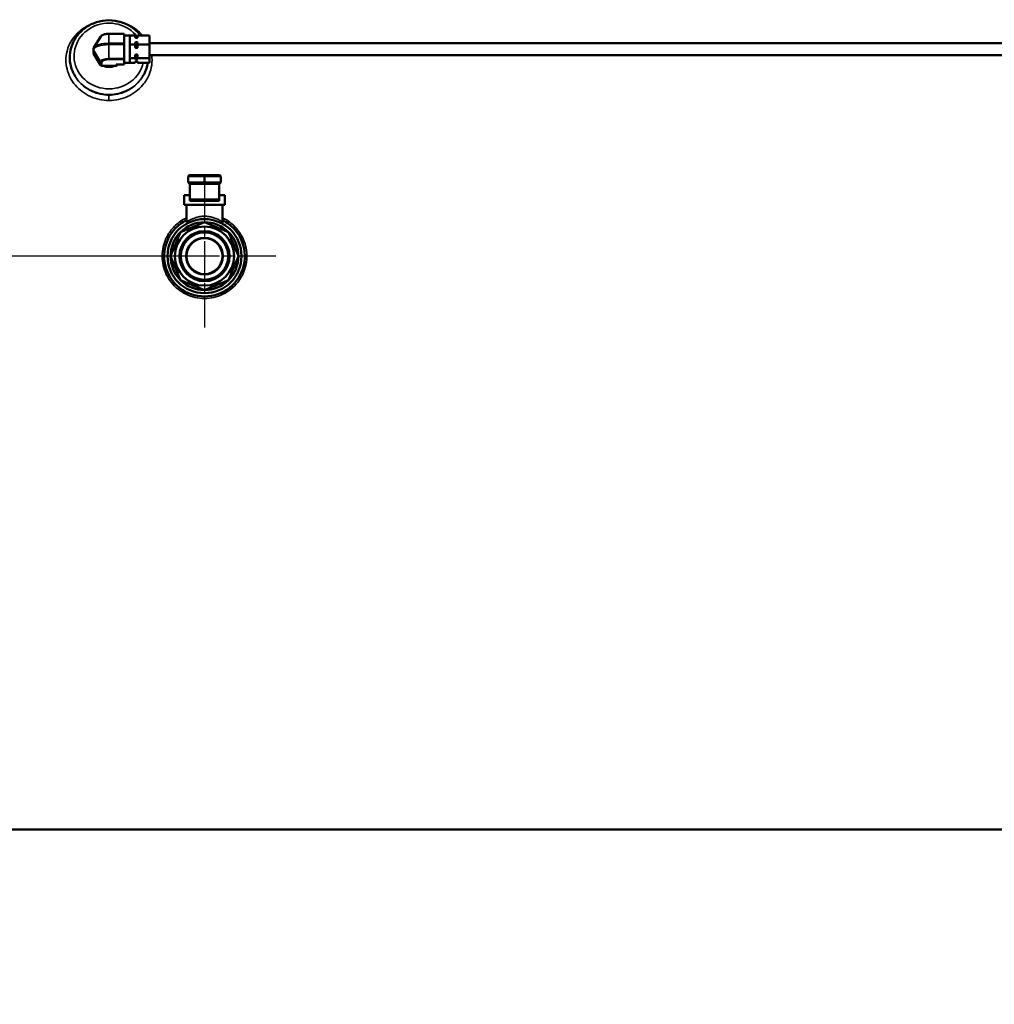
# Model space of a CAD drawing. Header units: inches. Extents: x 1 to 237, y 4 to 150.
# Tile 57 of 237: x 57 to 77, y 76 to 97. Entities that reach past the tile are written whole.
import ezdxf

# ---------------------------------------------------------------- set-up
doc = ezdxf.new("R2010")
doc.units = ezdxf.units.IN
doc.header["$LTSCALE"] = 7
doc.header["$MEASUREMENT"] = 0
doc.linetypes.add('CHAIN', pattern=[0.7087, 0.4724, -0.0591, 0.1181, -0.0591])
for name, color, linetype, lineweight in [('Center Mark (ANSI)', 7, 'Continuous', 25), ('Dimension (ANSI)', 7, 'Continuous', 25), ('Visible (ANSI)', 7, 'Continuous', 50), ('Visible Narrow (ANSI)', 7, 'Continuous', 35)]:
    doc.layers.add(name, color=color, linetype=linetype, lineweight=lineweight)
doc.styles.add('Dimension Text', font='tahoma.ttf')
doc.dimstyles.new('Dual Dimension', dxfattribs={"dimscale": 7, "dimtxt": 0.12, "dimasz": 0.098425, "dimexe": 0.125, "dimexo": 0.0625, "dimgap": 0.031496, "dimtad": 0, "dimtih": 1, "dimtoh": 1, "dimrnd": 1e-08, "dimzin": 4, "dimdsep": 46, "dimtxsty": 'Dimension Text', "dimcen": 0.09, "dimdle": 0.393701, "dimclrd": 256, "dimclre": 256, "dimclrt": 256, "dimadec": 0, "dimazin": 1, "dimtfac": 1, "dimtofl": 0, "dimtmove": 0, "dimatfit": 3, "dimfxl": 1, "dimtolj": 1, "dimtzin": 4, "dimlwd": -1, "dimlwe": -1, "dimarcsym": 0})

# ---------------------------------------------------------------- blocks, each defined once
blk = doc.blocks.new('*D14')
at = {"layer": 'Defpoints', "color": 0, "transparency": 16777216}
for p in [(60.711, 91.997), (15.453, 76.336), (38.051, 76.336)]:
    blk.add_point(p, dxfattribs=at)
at = {"layer": 'Dimension (ANSI)', "transparency": 16777216}
for p, q in [((60.274, 91.997), (14.578, 91.997)), ((15.453, 91.308), (15.453, 86.052)), ((15.453, 77.025), (15.453, 82.281)), ((37.614, 76.336), (14.578, 76.336))]:
    blk.add_line(p, q, dxfattribs=at)
for points in [[(15.338, 91.308), (15.568, 91.308), (15.453, 91.997)], [(15.338, 77.025), (15.568, 77.025), (15.453, 76.336)]]:
    blk.add_solid(points, dxfattribs=at)
at = {"layer": 'Dimension (ANSI)', "transparency": 16777216, "insert": (15.453, 84.166), "char_height": 0.84, "attachment_point": 5, "style": 'Dimension Text'}
blk.add_mtext('\\A1;{\\H3.0x;(}\\S15.66^ 397.8 mm;{\\H3.0x;)}', dxfattribs=at)

msp = doc.modelspace()

# ---------------------------------------------------------------- linework, layer by layer
at = {"layer": 'Center Mark (ANSI)', "linetype": 'CHAIN', "ltscale": 0.236894}
for p, q in [((60.711, 93.49), (60.711, 90.503)), ((62.204, 91.997), (59.218, 91.997))]:
    msp.add_line(p, q, dxfattribs=at)
at = {"layer": 'Visible (ANSI)'}
for p, q in [((58.541, 96.596), (58.396, 96.366)), ((59.026, 96.65), (58.711, 96.65)), ((59.026, 96.65), (59.026, 96.643)), ((59.026, 96.548), (59.026, 96.643)), ((59.026, 96.615), (59.151, 96.615)), ((59.026, 96.453), (59.026, 96.548)), ((59.151, 96.615), (59.151, 96.613)), ((59.151, 96.61), (59.151, 96.613)), ((59.261, 96.613), (59.151, 96.613)), ((59.151, 96.61), (59.151, 96.43)), ((59.261, 96.585), (59.261, 96.613)), ((59.261, 96.427), (59.261, 96.454)), ((59.271, 96.588), (59.301, 96.588)), ((59.271, 96.566), (59.301, 96.566)), ((59.271, 96.474), (59.301, 96.474)), ((59.561, 96.613), (59.311, 96.613)), ((59.311, 96.585), (59.311, 96.613)), ((59.311, 96.427), (59.311, 96.454)), ((59.561, 96.427), (59.561, 96.613)), ((58.385, 96.25), (58.385, 96.328)), ((59.026, 96.453), (59.026, 96.424)), ((59.026, 96.279), (59.026, 96.424)), ((59.026, 96.133), (59.026, 96.279)), ((59.151, 96.427), (59.151, 96.43)), ((59.151, 96.423), (59.151, 96.427)), ((59.261, 96.427), (59.151, 96.427)), ((59.151, 96.423), (59.151, 96.147)), ((59.261, 96.385), (59.261, 96.427)), ((59.271, 96.355), (59.301, 96.355)), ((59.311, 96.385), (59.311, 96.427)), ((59.561, 96.427), (59.311, 96.427)), ((59.561, 96.453), (80.401, 96.453)), ((59.561, 96.143), (59.561, 96.427)), ((58.389, 96.236), (58.537, 95.995)), ((59.026, 96.133), (59.026, 96.11)), ((59.026, 96.11), (59.026, 96.059)), ((59.026, 96.059), (59.026, 96.008)), ((59.026, 96.042), (59.151, 96.042)), ((59.151, 96.143), (59.151, 96.147)), ((59.151, 96.141), (59.151, 96.143)), ((59.261, 96.143), (59.151, 96.143)), ((59.151, 96.141), (59.151, 96.042)), ((59.261, 96.044), (59.151, 96.044)), ((59.261, 96.143), (59.261, 96.184)), ((59.261, 96.128), (59.261, 96.143)), ((59.261, 96.044), (59.261, 96.058)), ((59.271, 96.215), (59.301, 96.215)), ((59.271, 96.118), (59.301, 96.118)), ((59.271, 96.069), (59.301, 96.069)), ((59.271, 96.068), (59.301, 96.068)), ((59.311, 96.143), (59.311, 96.184)), ((59.311, 96.128), (59.311, 96.143)), ((59.561, 96.143), (59.311, 96.143)), ((59.311, 96.044), (59.311, 96.058)), ((59.561, 96.044), (59.311, 96.044)), ((59.561, 96.203), (80.401, 96.203)), ((59.561, 96.044), (59.561, 96.143)), ((58.563, 95.98), (58.859, 95.98)), ((59.026, 96.007), (58.869, 96.007)), ((58.885, 95.995), (58.893, 96.007)), ((59.026, 96.008), (59.026, 96.007)), ((58.001, 95.765), (57.994, 95.777)), ((59.421, 95.765), (59.428, 95.777)), ((60.371, 93.662), (60.371, 93.542)), ((60.401, 93.692), (60.706, 93.692)), ((60.716, 93.692), (60.706, 93.692)), ((60.716, 93.692), (61.021, 93.692)), ((61.051, 93.542), (61.051, 93.662)), ((60.401, 93.512), (60.401, 93.19)), ((60.401, 93.512), (60.706, 93.512)), ((60.716, 93.512), (60.706, 93.512)), ((60.716, 93.512), (61.021, 93.512)), ((61.021, 93.512), (61.021, 93.19)), ((60.286, 93.272), (60.401, 93.272)), ((60.286, 93.272), (60.286, 93.072)), ((60.401, 93.19), (60.401, 93.152)), ((61.021, 93.272), (61.136, 93.272)), ((61.021, 93.152), (61.021, 93.19)), ((61.136, 93.272), (61.136, 93.072)), ((61.136, 93.072), (60.286, 93.072)), ((60.336, 93.072), (60.336, 92.709)), ((61.021, 93.152), (60.401, 93.152)), ((61.086, 93.072), (61.086, 92.709)), ((43.711, 79.997), (77.711, 79.997))]:
    msp.add_line(p, q, dxfattribs=at)
for radius in [0.775, 0.618, 0.525, 0.496, 0.385, 0.375]:
    msp.add_circle((60.711, 91.997), radius, dxfattribs=at)
for centre, radius, start, end in [((59.271, 96.598), 0.01, 203.3006, 270), ((59.301, 96.598), 0.01, 270, 336.6994), ((59.271, 96.058), 0.01, 90, 156.6994), ((59.301, 96.058), 0.01, 23.3006, 90), ((60.401, 93.662), 0.03, 90, 180), ((61.021, 93.662), 0.03, 0, 90), ((60.401, 93.542), 0.03, 180, 270), ((61.021, 93.542), 0.03, 270, 0), ((60.711, 91.997), 0.844, 116.3878, 63.6122), ((60.711, 91.997), 0.71, 90, 135), ((60.711, 91.997), 0.71, 45, 90), ((60.711, 91.997), 0.71, 135, 180), ((60.711, 91.997), 0.71, 0, 45), ((60.711, 91.997), 0.71, 180, 225), ((60.711, 91.997), 0.71, 315, 0), ((60.711, 91.997), 0.71, 225, 270), ((60.711, 91.997), 0.71, 270, 315)]:
    msp.add_arc(centre, radius, start, end, dxfattribs=at)
for centre, major_axis, ratio, start_param, end_param in [((58.415, 96.25), (-0.03, 0), 0.939693, 0, 0.523599), ((58.563, 96.009), (0.03, 0), 0.939693, 3.665191, 4.712389), ((58.711, 96.186), (-0.248, 0), 0.939693, 1.08289, 2.058703), ((58.859, 96.037), (-0.0246, 0.0246), 0.700208, 2.181662, 2.530727), ((58.859, 96.009), (0.03, 0), 0.939693, 4.712389, 5.759587)]:
    msp.add_ellipse(centre, major_axis=major_axis, ratio=ratio, start_param=start_param, end_param=end_param, dxfattribs=at)
for points, knots in [([(57.994, 95.777), (57.952, 95.849), (57.921, 95.928), (57.888, 96.091), (57.886, 96.174), (57.908, 96.337), (57.933, 96.417), (58.009, 96.566), (58.059, 96.634), (58.18, 96.754), (58.25, 96.804), (58.405, 96.881), (58.489, 96.908), (58.663, 96.936), (58.752, 96.936), (58.926, 96.91), (59.01, 96.884), (59.167, 96.807), (59.238, 96.757), (59.327, 96.671), (59.352, 96.642), (59.375, 96.613)], [5.777446, 5.777446, 5.777446, 5.777446, 6.095485, 6.095485, 6.411528, 6.411528, 6.727375, 6.727375, 7.044937, 7.044937, 7.365086, 7.365086, 7.687465, 7.687465, 8.011052, 8.011052, 8.334655, 8.334655, 8.65708, 8.65708, 8.799238, 8.799238, 8.799238, 8.799238]), ([(58.541, 96.596), (58.546, 96.603), (58.552, 96.609), (58.566, 96.62), (58.576, 96.625), (58.597, 96.634), (58.608, 96.637), (58.633, 96.643), (58.646, 96.645), (58.673, 96.649), (58.688, 96.65), (58.705, 96.65), (58.708, 96.65), (58.711, 96.65)], [0.211716, 0.211716, 0.211716, 0.211716, 0.425444, 0.425444, 0.69726, 0.69726, 0.969076, 0.969076, 1.240892, 1.240892, 1.512708, 1.512708, 1.570796, 1.570796, 1.570796, 1.570796]), ([(59.271, 96.566), (59.271, 96.566), (59.27, 96.566), (59.27, 96.566), (59.269, 96.566), (59.267, 96.567), (59.266, 96.568), (59.262, 96.574), (59.261, 96.58), (59.261, 96.585)], [0.14788386, 0.14788386, 0.14788386, 0.14788386, 0.15061412, 0.15061412, 0.15418064, 0.15418064, 0.16819113, 0.16819113, 0.22884865, 0.22884865, 0.22884865, 0.22884865]), ([(59.261, 96.454), (59.261, 96.459), (59.262, 96.465), (59.266, 96.471), (59.267, 96.472), (59.269, 96.473), (59.27, 96.474), (59.27, 96.474), (59.271, 96.474), (59.271, 96.474)], [0.0671072, 0.0671072, 0.0671072, 0.0671072, 0.12776472, 0.12776472, 0.14177521, 0.14177521, 0.14534173, 0.14534173, 0.14807199, 0.14807199, 0.14807199, 0.14807199]), ([(59.311, 96.585), (59.311, 96.58), (59.31, 96.574), (59.306, 96.568), (59.305, 96.567), (59.303, 96.566), (59.303, 96.566), (59.302, 96.566), (59.301, 96.566), (59.301, 96.566)], [0.0671072, 0.0671072, 0.0671072, 0.0671072, 0.12776472, 0.12776472, 0.14177521, 0.14177521, 0.14534173, 0.14534173, 0.14807199, 0.14807199, 0.14807199, 0.14807199]), ([(59.301, 96.474), (59.301, 96.474), (59.302, 96.474), (59.303, 96.474), (59.303, 96.473), (59.305, 96.472), (59.306, 96.471), (59.31, 96.465), (59.311, 96.459), (59.311, 96.454)], [0.14807199, 0.14807199, 0.14807199, 0.14807199, 0.15080225, 0.15080225, 0.15436877, 0.15436877, 0.16837926, 0.16837926, 0.22903678, 0.22903678, 0.22903678, 0.22903678]), ([(58.385, 96.328), (58.385, 96.331), (58.385, 96.334), (58.386, 96.339), (58.386, 96.342), (58.387, 96.347), (58.388, 96.349), (58.39, 96.354), (58.391, 96.356), (58.393, 96.361), (58.395, 96.363), (58.396, 96.366)], [6.2831853, 6.2831853, 6.2831853, 6.2831853, 6.3255286, 6.3255286, 6.3678719, 6.3678719, 6.4102152, 6.4102152, 6.4525585, 6.4525585, 6.4949017, 6.4949017, 6.4949017, 6.4949017]), ([(59.271, 96.355), (59.271, 96.355), (59.27, 96.355), (59.27, 96.356), (59.269, 96.356), (59.267, 96.357), (59.266, 96.359), (59.262, 96.368), (59.261, 96.377), (59.261, 96.385)], [0.14807199, 0.14807199, 0.14807199, 0.14807199, 0.15080225, 0.15080225, 0.15436877, 0.15436877, 0.16837926, 0.16837926, 0.22903678, 0.22903678, 0.22903678, 0.22903678]), ([(59.311, 96.385), (59.311, 96.377), (59.31, 96.368), (59.306, 96.359), (59.305, 96.357), (59.303, 96.356), (59.303, 96.356), (59.302, 96.355), (59.301, 96.355), (59.301, 96.355)], [-0.22884865, -0.22884865, -0.22884865, -0.22884865, -0.16819113, -0.16819113, -0.15418064, -0.15418064, -0.15061412, -0.15061412, -0.14788386, -0.14788386, -0.14788386, -0.14788386]), ([(59.261, 96.184), (59.261, 96.192), (59.262, 96.202), (59.266, 96.21), (59.267, 96.212), (59.269, 96.214), (59.27, 96.214), (59.27, 96.214), (59.271, 96.215), (59.271, 96.215)], [0.0671072, 0.0671072, 0.0671072, 0.0671072, 0.12776472, 0.12776472, 0.14177521, 0.14177521, 0.14534173, 0.14534173, 0.14807199, 0.14807199, 0.14807199, 0.14807199]), ([(59.271, 96.118), (59.271, 96.118), (59.27, 96.118), (59.27, 96.118), (59.269, 96.118), (59.267, 96.119), (59.266, 96.119), (59.262, 96.122), (59.261, 96.126), (59.261, 96.128)], [-0.14807199, -0.14807199, -0.14807199, -0.14807199, -0.14534173, -0.14534173, -0.14177521, -0.14177521, -0.12776472, -0.12776472, -0.0671072, -0.0671072, -0.0671072, -0.0671072]), ([(59.261, 96.058), (59.261, 96.061), (59.262, 96.064), (59.266, 96.068), (59.267, 96.068), (59.269, 96.069), (59.27, 96.069), (59.27, 96.069), (59.271, 96.069), (59.271, 96.069)], [-0.22903678, -0.22903678, -0.22903678, -0.22903678, -0.16837926, -0.16837926, -0.15436877, -0.15436877, -0.15080225, -0.15080225, -0.14807199, -0.14807199, -0.14807199, -0.14807199]), ([(59.301, 96.215), (59.301, 96.215), (59.302, 96.214), (59.303, 96.214), (59.303, 96.214), (59.305, 96.212), (59.306, 96.21), (59.31, 96.202), (59.311, 96.192), (59.311, 96.184)], [-0.14807199, -0.14807199, -0.14807199, -0.14807199, -0.14534173, -0.14534173, -0.14177521, -0.14177521, -0.12776472, -0.12776472, -0.0671072, -0.0671072, -0.0671072, -0.0671072]), ([(59.311, 96.128), (59.311, 96.126), (59.31, 96.122), (59.306, 96.119), (59.305, 96.119), (59.303, 96.118), (59.303, 96.118), (59.302, 96.118), (59.301, 96.118), (59.301, 96.118)], [-0.22903678, -0.22903678, -0.22903678, -0.22903678, -0.16837926, -0.16837926, -0.15436877, -0.15436877, -0.15080225, -0.15080225, -0.14807199, -0.14807199, -0.14807199, -0.14807199]), ([(59.301, 96.069), (59.301, 96.069), (59.302, 96.069), (59.303, 96.069), (59.303, 96.069), (59.305, 96.068), (59.306, 96.068), (59.31, 96.064), (59.311, 96.061), (59.311, 96.058)], [-0.14807199, -0.14807199, -0.14807199, -0.14807199, -0.14534173, -0.14534173, -0.14177521, -0.14177521, -0.12776472, -0.12776472, -0.0671072, -0.0671072, -0.0671072, -0.0671072]), ([(59.523, 96.044), (59.522, 96.033), (59.52, 96.022), (59.501, 95.93), (59.472, 95.852), (59.429, 95.779), (59.429, 95.778), (59.428, 95.777)], [9.5678509, 9.5678509, 9.5678509, 9.5678509, 9.6107149, 9.6107149, 9.9267509, 9.9267509, 9.9305173, 9.9305173, 9.9305173, 9.9305173]), ([(60.352, 92.683), (60.352, 92.683), (60.351, 92.683), (60.331, 92.672), (60.317, 92.664), (60.31, 92.66), (60.31, 92.66), (60.309, 92.659)], [0.6663703, 0.6663703, 0.6663703, 0.6663703, 0.6726284, 0.6726284, 1.0416384, 1.0416384, 1.085172, 1.085172, 1.085172, 1.085172]), ([(61.146, 92.649), (61.146, 92.649), (61.146, 92.649), (61.146, 92.649), (61.146, 92.649), (61.146, 92.649), (61.146, 92.649), (61.145, 92.649), (61.144, 92.649), (61.143, 92.649), (61.142, 92.649), (61.138, 92.65), (61.135, 92.65), (61.128, 92.652), (61.125, 92.653), (61.12, 92.656), (61.118, 92.657), (61.115, 92.658), (61.115, 92.658), (61.115, 92.658), (61.115, 92.658), (61.115, 92.658), (61.115, 92.658), (61.115, 92.658), (61.115, 92.658), (61.115, 92.658), (61.115, 92.658), (61.115, 92.658), (61.115, 92.658), (61.115, 92.658), (61.115, 92.658), (61.115, 92.658), (61.114, 92.658), (61.113, 92.659), (61.112, 92.66), (61.105, 92.664), (61.092, 92.672), (61.072, 92.682), (61.071, 92.683), (61.071, 92.683)], [0, 0, 0, 0, 0.0000168, 0.0000168, 0.0001509, 0.0001509, 0.0012239, 0.0012239, 0.0057769, 0.0057769, 0.0118481, 0.0118481, 0.0361727, 0.0361727, 0.0639856, 0.0639856, 0.0812105, 0.0812105, 0.0823076, 0.0823076, 0.08258, 0.08258, 0.0828529, 0.0828529, 0.0833938, 0.0833938, 0.0839307, 0.0839307, 0.0861086, 0.0861086, 0.0977225, 0.0977225, 0.1596956, 0.1596956, 0.2423376, 0.2423376, 0.5904002, 0.5904002, 0.6056787, 0.6056787, 0.6056787, 0.6056787]), ([(61.086, 92.709), (61.086, 92.703), (61.087, 92.696), (61.091, 92.684), (61.094, 92.678), (61.102, 92.668), (61.107, 92.664), (61.112, 92.66), (61.113, 92.659), (61.114, 92.659), (61.114, 92.659), (61.114, 92.659), (61.114, 92.658), (61.115, 92.658), (61.115, 92.658), (61.115, 92.658), (61.115, 92.658), (61.115, 92.658), (61.115, 92.658), (61.115, 92.658), (61.115, 92.658), (61.115, 92.658)], [0.0000087, 0.0000087, 0.0000087, 0.0000087, 0.0493503, 0.0493503, 0.0978773, 0.0978773, 0.1464321, 0.1464321, 0.1508336, 0.1508336, 0.1530378, 0.1530378, 0.1541456, 0.1541456, 0.1547123, 0.1547123, 0.1550151, 0.1550151, 0.1551811, 0.1551811, 0.1553573, 0.1553573, 0.1553573, 0.1553573])]:
    msp.add_open_spline(points, degree=3, knots=knots, dxfattribs=at)
for points in [[(59.261, 96.598), (59.261, 96.597), (59.261, 96.596), (59.262, 96.594)], [(59.31, 96.594), (59.311, 96.596), (59.311, 96.597), (59.311, 96.598)], [(58.003, 95.763), (58.002, 95.763), (58.002, 95.764), (58.001, 95.765)], [(58.022, 95.732), (58.022, 95.732), (58.022, 95.732), (58.022, 95.732)], [(59.4, 95.731), (59.4, 95.732), (59.4, 95.732), (59.4, 95.732)], [(59.42, 95.763), (59.422, 95.767), (59.424, 95.77), (59.425, 95.773)], [(59.421, 95.765), (59.421, 95.764), (59.42, 95.764), (59.42, 95.763)]]:
    msp.add_open_spline(points, degree=3, dxfattribs=at)
for points, weights in [([(60.711, 92.707), (60.46, 92.603), (60.209, 92.499)], [1.49012892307, 1.61290392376, 1.49012892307]), ([(61.213, 92.499), (60.962, 92.603), (60.711, 92.707)], [1.49012892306, 1.61290392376, 1.49012892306]), ([(60.209, 92.499), (60.105, 92.248), (60.001, 91.997)], [1.49012892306, 1.61290392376, 1.49012892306]), ([(61.421, 91.997), (61.317, 92.248), (61.213, 92.499)], [1.49012892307, 1.61290392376, 1.49012892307]), ([(60.001, 91.997), (60.105, 91.745), (60.209, 91.494)], [1.49012892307, 1.61290392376, 1.49012892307]), ([(61.213, 91.494), (61.317, 91.745), (61.421, 91.997)], [1.49012892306, 1.61290392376, 1.49012892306]), ([(60.209, 91.494), (60.46, 91.39), (60.711, 91.286)], [1.49012892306, 1.61290392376, 1.49012892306]), ([(60.711, 91.286), (60.962, 91.39), (61.213, 91.494)], [1.49012892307, 1.61290392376, 1.49012892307])]:
    msp.add_rational_spline(points, weights, degree=2, dxfattribs=at)
at = {"layer": 'Visible Narrow (ANSI)'}
for p, q in [((58.711, 96.65), (58.711, 96.643)), ((58.711, 96.453), (58.711, 96.643)), ((59.026, 96.643), (58.711, 96.643)), ((59.271, 96.566), (59.271, 96.588)), ((59.271, 96.355), (59.271, 96.474)), ((59.301, 96.566), (59.301, 96.588)), ((59.301, 96.474), (59.301, 96.355)), ((58.389, 96.314), (58.537, 96.073)), ((58.389, 96.236), (58.389, 96.314)), ((58.711, 96.453), (58.711, 96.424)), ((59.026, 96.453), (58.711, 96.453)), ((58.711, 96.133), (58.711, 96.424)), ((59.026, 96.424), (58.711, 96.424)), ((58.537, 95.995), (58.537, 96.073)), ((58.563, 95.98), (58.563, 96.059)), ((58.711, 96.133), (58.711, 96.11)), ((59.026, 96.133), (58.711, 96.133)), ((59.026, 96.11), (58.711, 96.11)), ((59.271, 96.215), (59.271, 96.118)), ((59.271, 96.069), (59.271, 96.068)), ((59.301, 96.215), (59.301, 96.118)), ((59.301, 96.069), (59.301, 96.068)), ((59.026, 96.008), (58.859, 96.008)), ((58.859, 95.98), (58.859, 96.008)), ((58.885, 95.995), (58.885, 96.007)), ((58.711, 95.254), (58.711, 95.367)), ((60.371, 93.662), (60.706, 93.662)), ((60.706, 93.692), (60.706, 93.662)), ((60.706, 93.542), (60.706, 93.662)), ((60.716, 93.662), (60.706, 93.662)), ((60.716, 93.692), (60.716, 93.662)), ((60.716, 93.542), (60.716, 93.662)), ((60.716, 93.662), (61.051, 93.662)), ((60.371, 93.542), (60.706, 93.542)), ((60.716, 93.542), (60.706, 93.542)), ((60.706, 93.542), (60.706, 93.512)), ((60.716, 93.542), (61.051, 93.542)), ((60.716, 93.542), (60.716, 93.512)), ((61.021, 93.19), (60.401, 93.19)), ((60.711, 92.832), (60.711, 92.772)), ((60.711, 91.11), (60.711, 91.153))]:
    msp.add_line(p, q, dxfattribs=at)
for centre, major_axis, ratio, start_param, end_param in [((58.711, 96.186), (0.731, 0), 0.939693, 0.625685, 6.074413), ((58.711, 96.583), (-0.174, 0), 0.34202, 4.712389, 6.071469), ((58.415, 96.328), (-0.03, 0), 0.939693, 0, 0.523599), ((58.711, 96.314), (-0.322, 0), 0.34202, 4.712389, 6.283185), ((58.711, 96.342), (-0.322, 0), 0.34202, 4.712389, 6.071469), ((58.711, 96.073), (-0.174, 0), 0.34202, 4.712389, 6.283185), ((58.563, 96.087), (-0.03, 0), 0.939693, 0.523599, 1.570796), ((58.711, 96.059), (-0.148, 0), 0.34202, 4.712389, 6.283185), ((58.711, 96.15), (0.82, 0), 0.939693, 3.647332, 5.777446), ((58.711, 96.041), (-0.763, 0), 0.939693, 0.44987, 0.450029), ((58.711, 96.041), (-0.763, 0), 0.939693, 2.691392, 2.691726)]:
    msp.add_ellipse(centre, major_axis=major_axis, ratio=ratio, start_param=start_param, end_param=end_param, dxfattribs=at)
for points, knots in [([(58.406, 96.877), (58.377, 96.867), (58.266, 96.825), (58.014, 96.671), (57.802, 96.337), (57.802, 95.908), (57.983, 95.557), (58.308, 95.313), (58.577, 95.254), (58.711, 95.254)], [-5.393507, -5.393507, -5.393507, -5.393507, -5.196391, -4.619014, -3.464261, -2.598196, -1.73213, -0.866065, 0, 0, 0, 0]), ([(59.42, 96.613), (59.39, 96.647), (59.297, 96.739), (59.157, 96.825), (59.045, 96.867), (59.017, 96.877)], [-7.811519, -7.811519, -7.811519, -7.811519, -7.505899, -6.928522, -6.731926, -6.731926, -6.731926, -6.731926]), ([(58.711, 95.254), (58.846, 95.254), (59.115, 95.313), (59.402, 95.53), (59.593, 95.838), (59.624, 96.066), (59.606, 96.203)], [-12.124913, -12.124913, -12.124913, -12.124913, -11.258848, -10.392783, -9.815406, -8.856776, -8.856776, -8.856776, -8.856776]), ([(58.711, 95.367), (58.59, 95.367), (58.348, 95.42), (58.117, 95.595), (58.024, 95.726), (58.003, 95.763)], [0, 0, 0, 0, 0.866065, 1.73213, 2.045942, 2.045942, 2.045942, 2.045942]), ([(59.42, 95.763), (59.398, 95.727), (59.305, 95.595), (59.075, 95.42), (58.832, 95.367), (58.711, 95.367)], [10.076436, 10.076436, 10.076436, 10.076436, 10.392783, 11.258848, 12.124913, 12.124913, 12.124913, 12.124913]), ([(60.336, 92.8), (60.332, 92.798), (60.249, 92.759), (60.097, 92.655), (59.931, 92.445), (59.817, 92.155), (59.817, 91.793), (59.993, 91.426), (60.312, 91.171), (60.578, 91.11), (60.711, 91.11)], [-5.370799, -5.370799, -5.370799, -5.370799, -5.343379, -4.74967, -4.155961, -3.562253, -2.67169, -1.781126, -0.890563, 0, 0, 0, 0]), ([(60.711, 92.832), (60.697, 92.832), (60.683, 92.831), (60.662, 92.83), (60.654, 92.829), (60.633, 92.827), (60.62, 92.825), (60.605, 92.823), (60.604, 92.822), (60.595, 92.821), (60.589, 92.819), (60.567, 92.815), (60.551, 92.811), (60.531, 92.805), (60.525, 92.803), (60.506, 92.797), (60.492, 92.792), (60.478, 92.787), (60.476, 92.786), (60.47, 92.783), (60.466, 92.782), (60.451, 92.775), (60.441, 92.771), (60.428, 92.764), (60.424, 92.762), (60.417, 92.759), (60.414, 92.757), (60.404, 92.752), (60.397, 92.748), (60.386, 92.741), (60.381, 92.739), (60.376, 92.736), (60.374, 92.735), (60.366, 92.729), (60.36, 92.726), (60.353, 92.721), (60.352, 92.72), (60.35, 92.719), (60.349, 92.718), (60.345, 92.716), (60.343, 92.714), (60.339, 92.712), (60.338, 92.711), (60.338, 92.71), (60.337, 92.71), (60.337, 92.71), (60.336, 92.709), (60.336, 92.709)], [0, 0, 0, 0, 0.0400457, 0.0400457, 0.0625, 0.0625, 0.1006794, 0.1006794, 0.1051404, 0.1051404, 0.125, 0.125, 0.1704052, 0.1704052, 0.1875, 0.1875, 0.2299325, 0.2299325, 0.235645, 0.235645, 0.25, 0.25, 0.285588, 0.285588, 0.3009302, 0.3009302, 0.3125, 0.3125, 0.3442282, 0.3442282, 0.3661718, 0.3661718, 0.375, 0.375, 0.4165891, 0.4165891, 0.4313179, 0.4313179, 0.4375, 0.4375, 0.4732969, 0.4732969, 0.4965281, 0.4965281, 0.5, 0.5, 0.5293276, 0.5293276, 0.5293276, 0.5293276]), ([(60.364, 92.728), (60.365, 92.729), (60.365, 92.729), (60.368, 92.731), (60.372, 92.733), (60.376, 92.735), (60.376, 92.736), (60.383, 92.74), (60.389, 92.743), (60.396, 92.747), (60.396, 92.748), (60.397, 92.748)], [0.66570321, 0.66570321, 0.66570321, 0.66570321, 0.66846885, 0.66846885, 0.6875, 0.6875, 0.69218972, 0.69218972, 0.72356876, 0.72356876, 0.72475248, 0.72475248, 0.72475248, 0.72475248]), ([(60.521, 92.802), (60.522, 92.802), (60.523, 92.803), (60.527, 92.804), (60.53, 92.805), (60.533, 92.806)], [0.8729343, 0.8729343, 0.8729343, 0.8729343, 0.875, 0.875, 0.88492615, 0.88492615, 0.88492615, 0.88492615]), ([(60.579, 92.817), (60.58, 92.818), (60.58, 92.818), (60.582, 92.818), (60.583, 92.818), (60.584, 92.819)], [0.931045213, 0.931045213, 0.931045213, 0.931045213, 0.932281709, 0.932281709, 0.936136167, 0.936136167, 0.936136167, 0.936136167]), ([(61.086, 92.709), (61.086, 92.709), (61.086, 92.709), (61.086, 92.709), (61.086, 92.71), (61.085, 92.71), (61.085, 92.71), (61.083, 92.711), (61.082, 92.712), (61.078, 92.715), (61.076, 92.717), (61.073, 92.718), (61.072, 92.719), (61.068, 92.722), (61.063, 92.725), (61.054, 92.731), (61.052, 92.732), (61.048, 92.735), (61.046, 92.735), (61.039, 92.74), (61.033, 92.743), (61.021, 92.75), (61.016, 92.753), (61.008, 92.757), (61.006, 92.759), (60.994, 92.765), (60.984, 92.769), (60.97, 92.776), (60.965, 92.778), (60.957, 92.782), (60.952, 92.783), (60.935, 92.79), (60.922, 92.795), (60.906, 92.8), (60.904, 92.801), (60.897, 92.803), (60.892, 92.805), (60.871, 92.811), (60.856, 92.815), (60.834, 92.819), (60.827, 92.821), (60.807, 92.824), (60.794, 92.826), (60.779, 92.828), (60.778, 92.828), (60.768, 92.829), (60.761, 92.83), (60.739, 92.831), (60.725, 92.832), (60.711, 92.832)], [0.4706667, 0.4706667, 0.4706667, 0.4706667, 0.4736338, 0.4736338, 0.5, 0.5, 0.5031115, 0.5031115, 0.5389235, 0.5389235, 0.5625, 0.5625, 0.5683309, 0.5683309, 0.6099257, 0.6099257, 0.625, 0.625, 0.6334859, 0.6334859, 0.6651807, 0.6651807, 0.6875, 0.6875, 0.6987309, 0.6987309, 0.7343269, 0.7343269, 0.75, 0.75, 0.7640221, 0.7640221, 0.8065, 0.8065, 0.8125, 0.8125, 0.829269, 0.829269, 0.875, 0.875, 0.8945416, 0.8945416, 0.932662, 0.932662, 0.9375, 0.9375, 0.9596445, 0.9596445, 1, 1, 1, 1]), ([(60.711, 91.11), (60.844, 91.11), (61.11, 91.171), (61.466, 91.455), (61.616, 91.84), (61.583, 92.285), (61.399, 92.605), (61.174, 92.758), (61.09, 92.798), (61.086, 92.8)], [-12.467884, -12.467884, -12.467884, -12.467884, -11.577321, -10.686758, -9.49934, -8.905632, -7.718214, -7.124505, -7.097267, -7.097267, -7.097267, -7.097267]), ([(60.891, 92.805), (60.894, 92.804), (60.896, 92.804), (60.899, 92.803), (60.9, 92.802), (60.901, 92.802)], [0.117164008, 0.117164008, 0.117164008, 0.117164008, 0.125, 0.125, 0.126749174, 0.126749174, 0.126749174, 0.126749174]), ([(60.34, 92.712), (60.341, 92.712), (60.342, 92.713), (60.344, 92.715), (60.346, 92.716), (60.348, 92.718)], [0.57798377, 0.57798377, 0.57798377, 0.57798377, 0.59838038, 0.59838038, 0.61869393, 0.61869393, 0.61869393, 0.61869393])]:
    msp.add_open_spline(points, degree=3, knots=knots, dxfattribs=at)
for points in [[(59.426, 95.774), (59.425, 95.773), (59.425, 95.772), (59.424, 95.771)], [(60.838, 92.819), (60.84, 92.818), (60.842, 92.818), (60.844, 92.817)]]:
    msp.add_open_spline(points, degree=3, dxfattribs=at)

# ---------------------------------------------------------------- dimensions: what is measured, and where the dimension line sits
at = {"layer": 'Dimension (ANSI)'}
dim = msp.add_linear_dim(base=(15.453, 76.336), p1=(60.711, 91.997), p2=(38.051, 76.336), angle=270, text='{\\H3.0x;(}\\S<>^ 397.8 mm;{\\H3.0x;)}', dimstyle='Dual Dimension', override={"dimgap": 0.031496, "dimdec": 2, "dimpost": '\\X', "dimtol": 0, "dimlim": 0, "dimtp": 0, "dimtm": 0, "dimtdec": 2, "dimatfit": 1}, dxfattribs=at)
dim.commit()
dim.dimension.update_dxf_attribs({"geometry": '*D14', "text_midpoint": (15.453, 84.166), "dimtype": 160})

doc.saveas('drawing.dxf')
